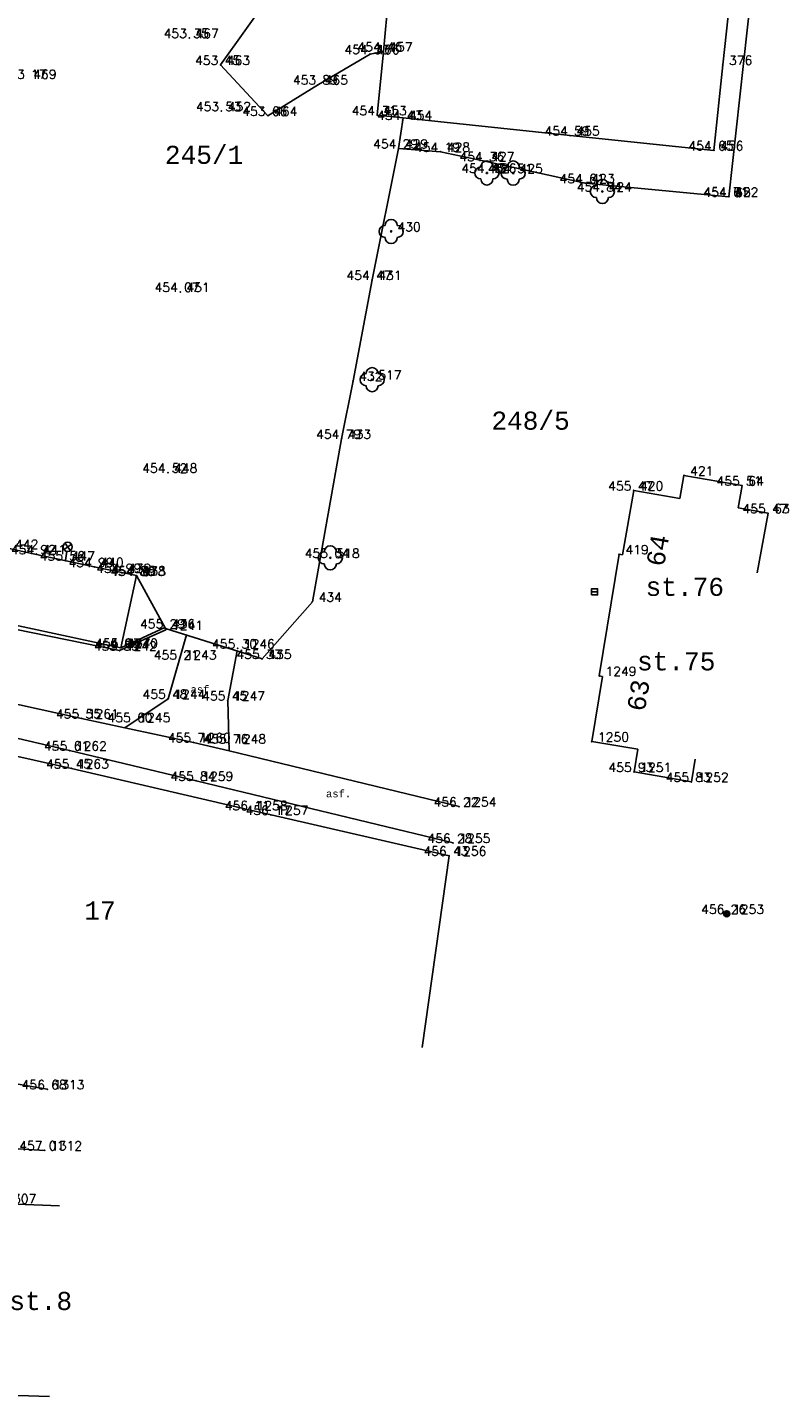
# Model space of a CAD drawing. Extents: x -607908 to -607642, y -1001650 to -1001206.
# Tile 10 of 15: x -607747 to -607684, y -1001480 to -1001366. Entities that reach past the tile are written whole.
import ezdxf
from ezdxf.enums import TextEntityAlignment as Align

# ---------------------------------------------------------------- set-up
doc = ezdxf.new("R2010")
doc.units = 0
for name, color, linetype in [('1', 7, 'CONTINUOUS'), ('10', 7, 'CONTINUOUS'), ('2', 7, 'CONTINUOUS'), ('20', 7, 'CONTINUOUS'), ('22', 7, 'CONTINUOUS'), ('25', 7, 'CONTINUOUS'), ('27', 7, 'CONTINUOUS'), ('3', 7, 'CONTINUOUS'), ('33', 7, 'CONTINUOUS'), ('4', 7, 'CONTINUOUS'), ('40', 7, 'CONTINUOUS'), ('43', 7, 'CONTINUOUS'), ('46', 7, 'CONTINUOUS'), ('5', 7, 'CONTINUOUS'), ('6', 7, 'CONTINUOUS'), ('7', 7, 'CONTINUOUS'), ('8', 7, 'CONTINUOUS')]:
    doc.layers.add(name, color=color, linetype=linetype)
doc.styles.add('MONOTXT', font='MONOTXT', dxfattribs={"height": 0.2})
doc.styles.add('ROMANS', font='ROMANS', dxfattribs={"height": 0.2})

# ---------------------------------------------------------------- blocks, each defined once
blk = doc.blocks.new('STL')
at = {"layer": '22', "color": 80, "linetype": 'CONTINUOUS'}
blk.add_circle((0, 0), 0.05, dxfattribs=at)
for centre, start, end in [((-0.5, 0), 90, 270), ((0, 0.5), 0, 180), ((0.5, 0), 270, 90), ((0, -0.5), 180, 0)]:
    blk.add_arc(centre, 0.5, start, end, dxfattribs=at)
blk = doc.blocks.new('LAO')
at = {"layer": '33', "color": 242, "linetype": 'CONTINUOUS'}
for p, q in [((-0.265, 1.415), (0.265, 0.885)), ((-0.265, 0.885), (0.265, 1.415)), ((0, 0), (0, 0.775))]:
    blk.add_line(p, q, dxfattribs=at)
blk.add_circle((-0.000001, 1.15), 0.375, dxfattribs=at)
blk = doc.blocks.new('T')
at = {"layer": '20', "color": 219, "linetype": 'CONTINUOUS'}
for p, q in [((-0.01, 0), (0.01, 0)), ((0, 0.015), (0, 0)), ((0, -0.015), (0, 0))]:
    blk.add_line(p, q, dxfattribs=at)
blk = doc.blocks.new('SLB')
at = {"layer": '25', "color": 253, "linetype": 'CONTINUOUS'}
for radius in [0.25, 0.158, 0.05]:
    blk.add_circle((0, 0), radius, dxfattribs=at)
blk = doc.blocks.new('VP')
at = {"layer": '27', "color": 242, "linetype": 'CONTINUOUS'}
blk.add_line((-0.25, 0), (0.25, 0), dxfattribs=at)
blk.add_lwpolyline([(-0.25, -0.25), (0.25, -0.25), (0.25, 0.25), (-0.25, 0.25)], close=True, dxfattribs=at)

msp = doc.modelspace()

# ---------------------------------------------------------------- linework, layer by layer
at = {"layer": '1', "color": 135, "linetype": 'CONTINUOUS'}
for p in [(-607733.3, -1001367.26), (-607718.33, -1001368.59), (-607717.25, -1001368.37), (-607730.7, -1001369.49), (-607689.12, -1001369.49), (-607722.6, -1001371.11), (-607730.63, -1001373.31), (-607726.79, -1001373.7), (-607717.73, -1001373.65), (-607715.62, -1001374.04), (-607701.76, -1001375.33), (-607715.96, -1001376.4), (-607712.49, -1001376.68), (-607689.85, -1001376.56), (-607708.81, -1001377.46), (-607708.65, -1001378.43), (-607706.47, -1001378.44), (-607700.52, -1001379.27), (-607699.09, -1001379.96), (-607688.61, -1001380.39), (-607688.61, -1001380.4), (-607716.58, -1001383.27), (-607718.16, -1001387.28), (-607734.05, -1001388.28), (-607719.74, -1001395.64), (-607718.16, -1001395.54), (-607720.68, -1001400.43), (-607735.07, -1001403.24), (-607692.34, -1001403.47), (-607687.52, -1001404.31), (-607696.49, -1001404.71), (-607685.37, -1001406.6), (-607745.95, -1001409.98), (-607697.7, -1001409.99), (-607743.56, -1001410.51), (-607741.17, -1001411.05), (-607721.62, -1001410.29), (-607738.88, -1001411.53), (-607737.72, -1001411.79), (-607737.68, -1001411.76), (-607723.1, -1001413.92), (-607735.26, -1001416.13), (-607735.24, -1001416.24), (-607739.07, -1001417.97), (-607738.98, -1001417.73), (-607738.97, -1001417.73), (-607729.3, -1001417.79), (-607734.12, -1001418.71), (-607727.27, -1001418.65), (-607699.35, -1001420.06), (-607735.05, -1001421.95), (-607730.11, -1001422.09), (-607742.22, -1001423.58), (-607737.95, -1001423.89), (-607732.95, -1001425.56), (-607730.02, -1001425.65), (-607699.97, -1001425.5), (-607743.21, -1001426.24), (-607743.04, -1001427.72), (-607696.47, -1001428.01), (-607732.74, -1001428.74), (-607691.72, -1001428.83), (-607728.24, -1001431.18), (-607726.52, -1001431.56), (-607710.95, -1001430.87), (-607711.45, -1001433.89), (-607711.78, -1001434.94), (-607688.79, -1001439.75), (-607745.06, -1001454.28), (-607745.26, -1001459.33)]:
    msp.add_point(p, dxfattribs=at)
at = {"layer": '10', "color": 20, "linetype": 'CONTINUOUS'}
for p, q in [((-607723.97, -1001360.04), (-607730.7, -1001369.49)), ((-607722.6, -1001371.11), (-607718.33, -1001368.59)), ((-607718.33, -1001368.59), (-607717.224, -1001368.373)), ((-607730.7, -1001369.49), (-607726.79, -1001373.7)), ((-607726.79, -1001373.7), (-607722.6, -1001371.11)), ((-607733.536, -1001416.674), (-607735.05, -1001421.95)), ((-607729.339, -1001417.997), (-607730.11, -1001422.09)), ((-607735.05, -1001421.95), (-607738.632, -1001424.346)), ((-607730.11, -1001422.09), (-607730.004, -1001426.271))]:
    msp.add_line(p, q, dxfattribs=at)
at = {"layer": '10', "color": 85, "linetype": 'CONTINUOUS'}
msp.add_line((-607739.07, -1001417.97), (-607753.77, -1001414.95), dxfattribs=at)
at = {"layer": '10', "color": 22, "linetype": 'CONTINUOUS'}
for p, q in [((-607742.22, -1001423.58), (-607753.75, -1001421.04)), ((-607753.97, -1001423.71), (-607743.21, -1001426.24)), ((-607732.74, -1001428.74), (-607743.21, -1001426.24)), ((-607711.45, -1001433.89), (-607732.74, -1001428.74))]:
    msp.add_line(p, q, dxfattribs=at)
for points in [[(-607732.95, -1001425.56), (-607738.632, -1001424.346), (-607742.22, -1001423.58)], [(-607732.95, -1001425.56), (-607730.004, -1001426.271), (-607710.95, -1001430.87)]]:
    msp.add_lwpolyline(points, dxfattribs=at)
at = {"layer": '5', "color": 91, "linetype": 'CONTINUOUS'}
for p, q in [((-607717.224, -1001368.373), (-607717.73, -1001373.65)), ((-607689.85, -1001376.56), (-607689.104, -1001369.492)), ((-607701.76, -1001375.33), (-607689.85, -1001376.56)), ((-607741.164, -1001411.022), (-607745.956, -1001410.007)), ((-607737.68, -1001411.76), (-607738.97, -1001417.73)), ((-607737.68, -1001411.76), (-607738.875, -1001411.507)), ((-607738.97, -1001417.73), (-607750.71, -1001415.21))]:
    msp.add_line(p, q, dxfattribs=at)
at = {"layer": '5', "color": 6, "linetype": 'CONTINUOUS'}
for p, q in [((-607692.34, -1001403.47), (-607692.672, -1001405.375)), ((-607687.52, -1001404.31), (-607692.34, -1001403.47)), ((-607687.853, -1001406.151), (-607687.52, -1001404.31)), ((-607696.49, -1001404.71), (-607697.418, -1001410.039)), ((-607696.49, -1001404.71), (-607692.672, -1001405.375)), ((-607685.37, -1001406.6), (-607687.853, -1001406.151)), ((-607685.37, -1001406.6), (-607686.259, -1001411.52)), ((-607699.35, -1001420.06), (-607697.7, -1001409.99)), ((-607697.7, -1001409.99), (-607697.418, -1001410.039)), ((-607699.086, -1001420.103), (-607699.97, -1001425.5)), ((-607699.35, -1001420.06), (-607699.086, -1001420.103)), ((-607699.97, -1001425.5), (-607696.161, -1001426.124)), ((-607696.161, -1001426.124), (-607696.47, -1001428.01)), ((-607691.72, -1001428.83), (-607691.395, -1001426.947)), ((-607696.47, -1001428.01), (-607691.72, -1001428.83))]:
    msp.add_line(p, q, dxfattribs=at)
at = {"layer": '5', "color": 30, "linetype": 'CONTINUOUS'}
for p, q in [((-607749.05, -1001463.72), (-607744.054, -1001463.922)), ((-607749.87, -1001479.55), (-607744.873, -1001479.715))]:
    msp.add_line(p, q, dxfattribs=at)
at = {"layer": '5', "color": 91, "linetype": 'CONTINUOUS'}
msp.add_lwpolyline([(-607717.73, -1001373.65), (-607715.596, -1001373.874), (-607701.76, -1001375.33)], dxfattribs=at)
at = {"layer": '6', "color": 219, "linetype": 'CONTINUOUS'}
for p, q in [((-607717.224, -1001368.373), (-607716.472, -1001360.547)), ((-607688.676, -1001365.429), (-607689.104, -1001369.492)), ((-607745.956, -1001410.007), (-607748.225, -1001409.525)), ((-607738.875, -1001411.507), (-607741.164, -1001411.022))]:
    msp.add_line(p, q, dxfattribs=at)
at = {"layer": '7', "color": 31, "linetype": 'CONTINUOUS'}
for p, q in [((-607688.61, -1001380.4), (-607685.77, -1001354.56)), ((-607700.52, -1001379.27), (-607708.81, -1001377.46)), ((-607688.61, -1001380.4), (-607700.52, -1001379.27)), ((-607751.51, -1001458.98), (-607745.26, -1001459.33))]:
    msp.add_line(p, q, dxfattribs=at)
at = {"layer": '7', "color": 2, "linetype": 'CONTINUOUS'}
for p, q in [((-607715.96, -1001376.4), (-607715.596, -1001373.874)), ((-607715.96, -1001376.4), (-607718.16, -1001387.28)), ((-607712.49, -1001376.68), (-607715.96, -1001376.4)), ((-607708.81, -1001377.46), (-607712.49, -1001376.68)), ((-607718.16, -1001387.28), (-607719.74, -1001395.64)), ((-607720.68, -1001400.43), (-607723.1, -1001413.92)), ((-607735.26, -1001416.13), (-607737.68, -1001411.76)), ((-607723.1, -1001413.92), (-607727.27, -1001418.65)), ((-607755.05, -1001425.07), (-607743.04, -1001427.72)), ((-607743.04, -1001427.72), (-607728.24, -1001431.18)), ((-607726.52, -1001431.56), (-607711.78, -1001434.94)), ((-607711.78, -1001434.94), (-607714.006, -1001450.825)), ((-607745.06, -1001454.28), (-607752.34, -1001453.02))]:
    msp.add_line(p, q, dxfattribs=at)
at = {"layer": '7', "color": 209, "linetype": 'CONTINUOUS'}
for p, q in [((-607735.24, -1001416.24), (-607739.07, -1001417.97)), ((-607735.331, -1001416.04), (-607738.97, -1001417.73)), ((-607735.331, -1001416.04), (-607735.24, -1001416.24))]:
    msp.add_line(p, q, dxfattribs=at)
at = {"layer": '8', "color": 219, "linetype": 'CONTINUOUS'}
for p, q in [((-607719.74, -1001395.64), (-607720.68, -1001400.43)), ((-607727.27, -1001418.65), (-607735.26, -1001416.13)), ((-607726.52, -1001431.56), (-607728.24, -1001431.18))]:
    msp.add_line(p, q, dxfattribs=at)

# ---------------------------------------------------------------- block references
at = {"layer": '20', "color": 219, "linetype": 'CONTINUOUS'}
for p in [(-607733.3, -1001367.26), (-607730.63, -1001373.31), (-607734.05, -1001388.28), (-607735.07, -1001403.24)]:
    msp.add_blockref('T', p, dxfattribs=at)
at = {"layer": '22', "color": 80, "linetype": 'CONTINUOUS'}
for p in [(-607708.65, -1001378.43), (-607706.47, -1001378.44), (-607699.09, -1001379.96), (-607716.58, -1001383.27), (-607718.16, -1001395.54), (-607721.62, -1001410.29)]:
    msp.add_blockref('STL', p, dxfattribs=at)
at = {"layer": '25', "color": 253, "linetype": 'CONTINUOUS'}
msp.add_blockref('SLB', (-607688.79, -1001439.75), dxfattribs=at)
at = {"layer": '27', "color": 242, "linetype": 'CONTINUOUS'}
msp.add_blockref('VP', (-607699.73, -1001413.102), dxfattribs=at)
at = {"layer": '33', "color": 242, "linetype": 'CONTINUOUS', "xscale": 1.000001, "yscale": 1.000001, "rotation": 350.145896}
msp.add_blockref('LAO', (-607743.56, -1001410.51), dxfattribs=at)

# ---------------------------------------------------------------- texts
at = {"layer": '2', "color": 135, "linetype": 'CONTINUOUS', "style": 'ROMANS'}
for s, p in [(' 467', (-607733.3, -1001367.26)), (' 466', (-607718.33, -1001368.59)), (' 457', (-607717.25, -1001368.37)), (' 463', (-607730.7, -1001369.49)), (' 376', (-607689.12, -1001369.49)), (' 469', (-607746.73, -1001370.64)), (' 465', (-607722.6, -1001371.11)), (' 452', (-607730.63, -1001373.31)), (' 464', (-607726.79, -1001373.7)), (' 453', (-607717.73, -1001373.65)), (' 454', (-607715.62, -1001374.04)), (' 455', (-607701.76, -1001375.33)), (' 429', (-607715.96, -1001376.4)), (' 428', (-607712.49, -1001376.68)), (' 456', (-607689.85, -1001376.56)), (' 427', (-607708.81, -1001377.46)), (' 426', (-607708.65, -1001378.43)), (' 425', (-607706.47, -1001378.44)), (' 423', (-607700.52, -1001379.27)), (' 424', (-607699.09, -1001379.96)), (' 422', (-607688.61, -1001380.39)), (' 65', (-607688.61, -1001380.4)), (' 430', (-607716.58, -1001383.27)), (' 431', (-607718.16, -1001387.28)), (' 451', (-607734.05, -1001388.28)), (' 432', (-607719.74, -1001395.64)), (' 517', (-607718.16, -1001395.54)), (' 433', (-607720.68, -1001400.43)), (' 448', (-607735.07, -1001403.24)), (' 421', (-607692.34, -1001403.47)), (' 420', (-607696.49, -1001404.71)), (' 64', (-607687.52, -1001404.31)), (' 63', (-607685.37, -1001406.6)), (' 442', (-607748.23, -1001409.55)), (' 441', (-607745.95, -1001409.98)), (' 447', (-607743.56, -1001410.51)), (' 518', (-607721.62, -1001410.29)), (' 419', (-607697.7, -1001409.99)), (' 440', (-607741.17, -1001411.05)), (' 439', (-607738.88, -1001411.53)), (' 673', (-607737.72, -1001411.79)), (' 438', (-607737.68, -1001411.76)), (' 434', (-607723.1, -1001413.92)), (' 436', (-607735.26, -1001416.13)), (' 1241', (-607735.24, -1001416.24)), (' 1242', (-607739.07, -1001417.97)), (' 437', (-607738.97, -1001417.73)), (' 1240', (-607738.98, -1001417.73)), (' 1243', (-607734.12, -1001418.71)), (' 1246', (-607729.3, -1001417.79)), (' 435', (-607727.27, -1001418.65)), (' 1249', (-607699.35, -1001420.06)), (' 1244', (-607735.05, -1001421.95)), (' 1247', (-607730.11, -1001422.09)), (' 1261', (-607742.22, -1001423.58)), (' 1245', (-607737.95, -1001423.89)), (' 1260', (-607732.95, -1001425.56)), (' 1248', (-607730.02, -1001425.65)), (' 1250', (-607699.97, -1001425.5)), (' 1262', (-607743.21, -1001426.24)), (' 1263', (-607743.04, -1001427.72)), (' 1259', (-607732.74, -1001428.74)), (' 1251', (-607696.47, -1001428.01)), (' 1252', (-607691.72, -1001428.83)), (' 1258', (-607728.24, -1001431.18)), (' 1254', (-607710.95, -1001430.87)), (' 1257', (-607726.52, -1001431.56)), (' 1255', (-607711.45, -1001433.89)), (' 1256', (-607711.78, -1001434.94)), (' 1253', (-607688.79, -1001439.75)), (' 1313', (-607745.06, -1001454.28)), (' 1312', (-607745.26, -1001459.33)), (' 1307', (-607749.05, -1001463.72))]:
    msp.add_text(s, height=0.75, dxfattribs=at).set_placement(p)
at = {"layer": '3', "color": 215, "linetype": 'CONTINUOUS', "style": 'ROMANS'}
for s, p in [('453 35 ', (-607733.3, -1001367.26)), ('454 46 ', (-607717.25, -1001368.37)), ('453 45 ', (-607730.7, -1001369.49)), ('453 17 ', (-607746.73, -1001370.64)), ('453 89 ', (-607722.6, -1001371.11)), ('453 53 ', (-607730.63, -1001373.31)), ('453 66 ', (-607726.79, -1001373.7)), ('454 31 ', (-607717.73, -1001373.65)), ('454 59 ', (-607701.76, -1001375.33)), ('454 29 ', (-607715.96, -1001376.4)), ('454 65 ', (-607689.85, -1001376.56)), ('454 36 ', (-607708.81, -1001377.46)), ('454 61 ', (-607700.52, -1001379.27)), ('454 61 ', (-607688.61, -1001380.4)), ('454 71 ', (-607688.61, -1001380.39)), ('454 47 ', (-607718.16, -1001387.28)), ('454 07 ', (-607734.05, -1001388.28)), ('454 79 ', (-607720.68, -1001400.43)), ('454 52 ', (-607735.07, -1001403.24)), ('455 47 ', (-607696.49, -1001404.71)), ('455 51 ', (-607687.52, -1001404.31)), ('455 47 ', (-607685.37, -1001406.6)), ('454 92 ', (-607745.95, -1001409.98)), ('455 04 ', (-607721.62, -1001410.29)), ('454 99 ', (-607741.17, -1001411.05)), ('454 89 ', (-607737.72, -1001411.79)), ('455 29 ', (-607735.26, -1001416.13)), ('455 55 ', (-607739.07, -1001417.97)), ('455 21 ', (-607734.12, -1001418.71)), ('455 30 ', (-607729.3, -1001417.79)), ('455 33 ', (-607727.27, -1001418.65)), ('455 48 ', (-607735.05, -1001421.95)), ('455 45 ', (-607730.11, -1001422.09)), ('455 55 ', (-607742.22, -1001423.58)), ('455 74 ', (-607732.95, -1001425.56)), ('455 61 ', (-607743.21, -1001426.24)), ('455 45 ', (-607743.04, -1001427.72)), ('455 84 ', (-607732.74, -1001428.74)), ('455 93 ', (-607696.47, -1001428.01)), ('455 83 ', (-607691.72, -1001428.83)), ('456 22 ', (-607710.95, -1001430.87)), ('456 17 ', (-607726.52, -1001431.56)), ('456 28 ', (-607711.45, -1001433.89)), ('456 43 ', (-607711.78, -1001434.94)), ('456 26 ', (-607688.79, -1001439.75)), ('456 68 ', (-607745.06, -1001454.28)), ('457 01 ', (-607745.26, -1001459.33))]:
    msp.add_text(s, height=0.75, dxfattribs=at).set_placement(p, align=Align.CENTER)
at = {"layer": '4', "color": 91, "linetype": 'CONTINUOUS', "style": 'ROMANS'}
for s, p in [('454 33 ', (-607718.33, -1001368.59)), ('454 43 ', (-607715.62, -1001374.04)), ('454 19 ', (-607712.49, -1001376.68)), ('454 45 ', (-607708.65, -1001378.43)), ('454 51 ', (-607706.47, -1001378.44)), ('454 84 ', (-607699.09, -1001379.96)), ('455 56 ', (-607743.56, -1001410.51)), ('454 99 ', (-607738.88, -1001411.53)), ('454 85 ', (-607737.68, -1001411.76)), ('454 93 ', (-607738.98, -1001417.73)), ('455 04 ', (-607738.97, -1001417.73)), ('455 60 ', (-607737.95, -1001423.89)), ('455 76 ', (-607730.02, -1001425.65)), ('456 11 ', (-607728.24, -1001431.18))]:
    msp.add_text(s, height=0.75, dxfattribs=at).set_placement(p, align=Align.CENTER)
at = {"layer": '40', "color": 22, "linetype": 'CONTINUOUS', "style": 'MONOTXT'}
for p in [(-607732.152, -1001421.478), (-607720.934, -1001430.114)]:
    msp.add_text('asf.', height=0.6, dxfattribs=at).set_placement(p, align=Align.CENTER)
at = {"layer": '43', "color": 6, "linetype": 'CONTINUOUS', "style": 'MONOTXT'}
for s, rotation, p in [('64', 80.12149, (-607693.771, -1001409.803)), ('63', 80.69786, (-607695.371, -1001421.788))]:
    msp.add_text(s, height=1.5, rotation=rotation, dxfattribs=at).set_placement(p, align=Align.CENTER)
at = {"layer": '46', "color": 23, "linetype": 'CONTINUOUS', "style": 'MONOTXT'}
for s, p in [('245/1', (-607732.072, -1001377.68)), ('248/5', (-607705.035, -1001399.683)), ('st.76', (-607692.264, -1001413.438)), ('st.75', (-607692.974, -1001419.604)), ('17', (-607740.688, -1001440.232)), ('st.8', (-607745.596, -1001472.548))]:
    msp.add_text(s, height=1.5, dxfattribs=at).set_placement(p, align=Align.CENTER)

doc.saveas('drawing.dxf')
